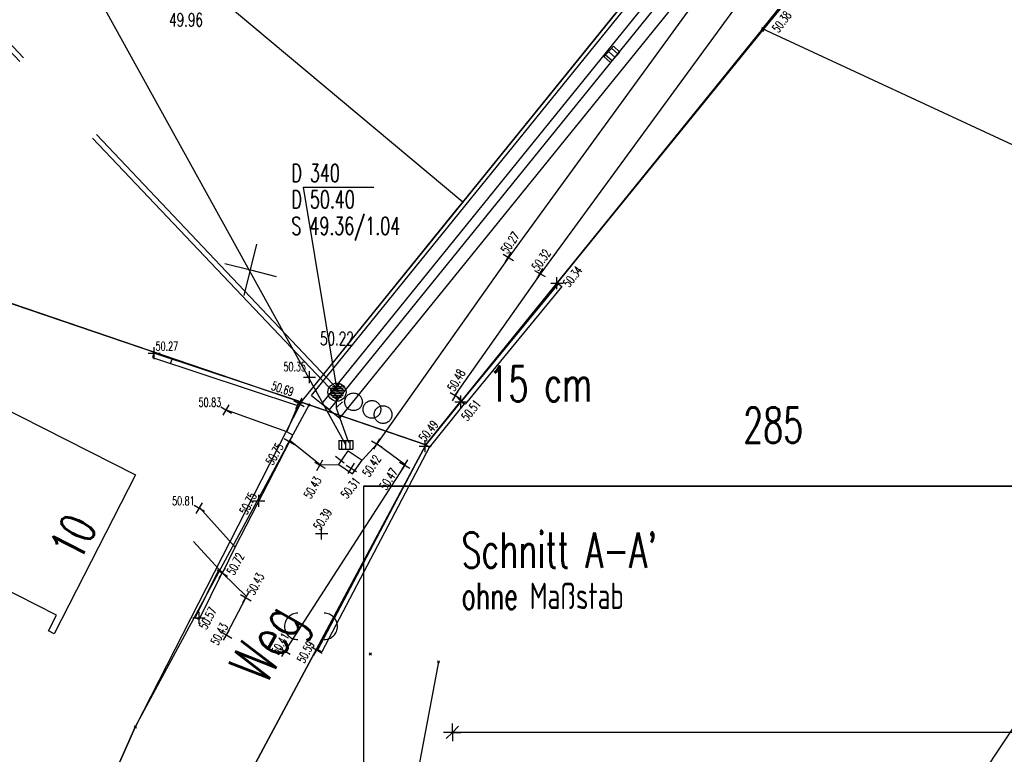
# Model space of a CAD drawing. Extents: x 3409653 to 3410193, y 5788342 to 5789000.
# Tile 22 of 79: x 3409947 to 3410003, y 5788669 to 5788711. Entities that reach past the tile are written whole.
import ezdxf

# ---------------------------------------------------------------- set-up
doc = ezdxf.new("R2010")
doc.units = 0
doc.header["$MEASUREMENT"] = 0
for name, pattern in [('LINIENART0', [0]), ('LINIENART1', [50, 40, -10]), ('LINIENART2', [26, 20, -6]), ('LINIENART4', [120, 70, -10, 10, -10, 10, -10]), ('LINIENART6', [65, 40, -10, 5, -10])]:
    doc.linetypes.add(name, pattern=pattern)
for name, color, linetype in [('aufhoehung', 7, 'Continuous'), ('bauabschnitte2', 7, 'Continuous'), ('detail_AA-BB', 7, 'Continuous'), ('einlauf', 7, 'Continuous'), ('hoehen_lp', 7, 'Continuous'), ('hoen_2', 7, 'Continuous'), ('KATASTER', 7, 'Continuous'), ('lp_drain', 7, 'Continuous'), ('NULLEBENE', 7, 'Continuous'), ('RwKanalBestand', 7, 'Continuous'), ('Straßenbau', 7, 'Continuous'), ('SwKanalPlanung', 7, 'Continuous'), ('TOP-HOEHENI', 7, 'Continuous'), ('TOP-LINIEN', 7, 'Continuous'), ('TOP-SYMB-STRASSE', 7, 'Continuous'), ('TOP-SYMBOLE', 7, 'Continuous')]:
    doc.layers.add(name, color=color, linetype=linetype)
doc.styles.add('SIMPLEX', font='simplex')

# ---------------------------------------------------------------- blocks, each defined once
blk = doc.blocks.new('GELAEN-109')
at = {"layer": 'NULLEBENE', "color": 1, "linetype": 'LINIENART0'}
for p, q in [((-0.188, 0.188), (0.188, -0.188)), ((-0.188, -0.188), (0.188, 0.188))]:
    blk.add_line(p, q, dxfattribs=at)
blk = doc.blocks.new('1710-302')
at = {"layer": 'NULLEBENE', "color": 7, "linetype": 'LINIENART6'}
for centre, start, end in [((-0.375, 0), 90, 270), ((0.375, 0), 270, 90)]:
    blk.add_arc(centre, 0.375, start, end, dxfattribs=at)
blk = doc.blocks.new('806-303')
at = {"layer": 'NULLEBENE', "color": 7, "linetype": 'LINIENART6'}
blk.add_circle((0, -0.006), 0.251, dxfattribs=at)
blk = doc.blocks.new('EINLAUAM-108')
at = {"layer": 'NULLEBENE', "color": 1, "linetype": 'LINIENART0'}
for p, q in [((-0.40007, 0.00025), (-0.40007, -0.49975)), ((-0.4, 0), (0.4, 0)), ((-0.25007, 0.00025), (-0.25007, -0.49975)), ((-0.00007, -0.49975), (-0.00007, 0.00025)), ((0.24993, -0.49975), (0.24993, 0.00025)), ((0.39993, 0.00025), (0.39993, -0.49975)), ((-0.40007, -0.49975), (0.39993, -0.49975))]:
    blk.add_line(p, q, dxfattribs=at)
blk = doc.blocks.new('ROTKREUZ-38')
at = {"layer": 'NULLEBENE', "color": 147, "linetype": 'LINIENART0'}
for p, q in [((0, 0), (-0.70736, 0.70686)), ((0.70726, 0.70726), (-0.70695, -0.70695)), ((0.70773, -0.70723), (0, 0))]:
    blk.add_line(p, q, dxfattribs=at)
blk = doc.blocks.new('MASSTRENN-45')
at = {"layer": 'NULLEBENE', "color": 1, "linetype": 'LINIENART0'}
for q in [(-0.1, 0), (-0.07071, -0.07071), (0, 0.1), (0.07071, 0.07071), (0, -0.1), (0.1, 0)]:
    blk.add_line((0, 0), q, dxfattribs=at)
blk = doc.blocks.new('EINLAUM-107')
at = {"layer": 'NULLEBENE', "color": 1, "linetype": 'LINIENART0'}
for p, q in [((-0.40022, 0.24996), (-0.40022, -0.25004)), ((-0.40022, 0.24996), (0.39978, 0.24996)), ((-0.25, 0.25), (-0.25, -0.25)), ((0, -0.25), (0, 0.25)), ((0.25, -0.25), (0.25, 0.25)), ((0.39978, 0.24996), (0.39978, -0.25004)), ((-0.40022, -0.25004), (0.39978, -0.25004))]:
    blk.add_line(p, q, dxfattribs=at)
blk = doc.blocks.new('SCHACHT_EINL-19')
at = {"layer": 'NULLEBENE', "color": 128, "linetype": 'LINIENART0'}
for p, q in [((0.39491, 0), (-0.39491, 0)), ((0.38206, 0.1), (-0.38376, 0.1)), ((0.34065, 0.2), (-0.34235, 0.2)), ((0.25726, 0.3), (-0.25896, 0.3)), ((0.04711, 0.4), (-0.05857, 0.4)), ((0.38206, -0.1), (-0.38376, -0.1)), ((0.34065, -0.2), (-0.34235, -0.2)), ((0.25726, -0.3), (-0.25896, -0.3)), ((0.05159, -0.4), (-0.0529, -0.4))]:
    blk.add_line(p, q, dxfattribs=at)
blk.add_circle((-0.00085, 0), 0.51253, dxfattribs=at)

msp = doc.modelspace()

# ---------------------------------------------------------------- linework, layer by layer
at = {"layer": 'bauabschnitte2', "color": 172, "linetype": 'LINIENART1'}
for p, q in [((3409963.417, 5788689.2), (3410015.089, 5788753.047)), ((3409865.507, 5788722.591), (3409963.42, 5788689.2))]:
    msp.add_line(p, q, dxfattribs=at)
at = {"layer": 'detail_AA-BB', "color": 128, "linetype": 'LINIENART0'}
msp.add_line((3410047.00182, 5788670.46197, 0.001), (3409972.00182, 5788670.46197, 5), dxfattribs=at)
msp.add_line((3410047.00182, 5788670.46197, 0.001), (3409972.00182, 5788670.46197, 5), dxfattribs=at)
at = {"layer": 'KATASTER', "color": 92, "linetype": 'LINIENART0'}
for p, q in [((3410000, 5788723.12), (3409981.22, 5788700)), ((3409972.59, 5788700.56), (3409946.55, 5788722.36)), ((3409972.59, 5788700.56), (3409985.72, 5788716.79)), ((3409972.14, 5788700), (3409972.59, 5788700.56)), ((3409931.76, 5788700), (3409963.42, 5788689.2)), ((3409963.42, 5788689.2), (3409972.14, 5788700)), ((3409981.22, 5788700), (3409970.49, 5788686.78)), ((3409963.42, 5788689.2), (3409954.01, 5788670.77)), ((3409970.49, 5788686.78), (3409963.42, 5788689.2)), ((3409960.42, 5788667.95), (3409970.49, 5788686.78)), ((3409954.01, 5788670.77), (3409950.66, 5788663.19))]:
    msp.add_line(p, q, dxfattribs=at)
at = {"layer": 'lp_drain', "color": 153, "linetype": 'LINIENART0'}
for p, q in [((3409964.01439, 5788689.58844), (3410015.26001, 5788752.9086)), ((3409964.01439, 5788689.58844), (3410015.26001, 5788752.9086)), ((3409964.59738, 5788689.11662), (3410015.84301, 5788752.43678)), ((3409965.03269, 5788688.76432), (3410016.27831, 5788752.08448)), ((3409965.61568, 5788688.2925), (3410016.8613, 5788751.61266)), ((3409965.61568, 5788688.2925), (3410016.8613, 5788751.61266)), ((3409964.01439, 5788689.58844), (3409965.61568, 5788688.2925)), ((3409964.01439, 5788689.58844), (3409965.61568, 5788688.2925)), ((3409965.03269, 5788688.76432), (3409964.59738, 5788689.11662))]:
    msp.add_line(p, q, dxfattribs=at)
at = {"layer": 'RwKanalBestand', "color": 144, "linetype": 'LINIENART1'}
msp.add_line((3409965.96033, 5788686.77874), (3409928.394, 5788754.78799), dxfattribs=at)
at = {"layer": 'Straßenbau', "color": 176, "linetype": 'LINIENART0'}
for p, q in [((3410054.953, 5788684.439), (3409966.953, 5788684.439)), ((3410054.953, 5788684.439), (3409966.953, 5788684.439)), ((3409966.95349, 5788684.43882), (3409966.95349, 5788640.48663)), ((3409966.95349, 5788684.43882), (3409966.95349, 5788640.48663)), ((3409966.95349, 5788684.43882), (3409966.95349, 5788640.48663)), ((3409966.95349, 5788684.43882), (3409966.95349, 5788640.48663)), ((3409966.95373, 5788684.4388), (3410054.95373, 5788684.4388)), ((3409966.95373, 5788684.4388), (3410054.95373, 5788684.4388))]:
    msp.add_line(p, q, dxfattribs=at)
at = {"layer": 'SwKanalPlanung', "color": 101, "linetype": 'LINIENART2'}
for p, q in [((3409965.56682, 5788689.87305, 50.4), (3409920.174, 5788737.74955, 49.95)), ((3409965.34912, 5788689.66664, 50.4), (3409919.95629, 5788737.54314, 49.95))]:
    msp.add_line(p, q, dxfattribs=at)
at = {"layer": 'SwKanalPlanung', "color": 101, "linetype": 'LINIENART0'}
for p, q in [((3409963.53953, 5788701.4051), (3409965.45797, 5788689.76984)), ((3409963.53953, 5788701.4051), (3409967.55233, 5788701.4051)), ((3409965.42076, 5788689.59108), (3409965.40194, 5788688.88422)), ((3409965.42076, 5788689.59108), (3409965.40194, 5788688.88422)), ((3409965.76478, 5788689.22824), (3409965.40194, 5788688.88422)), ((3409965.76478, 5788689.22824), (3409965.40194, 5788688.88422)), ((3409965.40194, 5788688.88422), (3409966.10443, 5788686.90912)), ((3409965.40194, 5788688.88422), (3409966.10443, 5788686.90912))]:
    msp.add_line(p, q, dxfattribs=at)
at = {"layer": 'TOP-HOEHENI', "color": 95, "linetype": 'LINIENART0'}
for p, q in [((3409963.417, 5788689.2), (3410015.089, 5788753.047)), ((3409989.599, 5788710.395), (3410020.537, 5788748.629)), ((3409989.599, 5788710.395), (3409970.495, 5788686.786)), ((3410016.652, 5788697.802), (3409989.599, 5788710.395)), ((3409937.401, 5788698.072), (3409963.417, 5788689.2)), ((3409973.432, 5788624.907), (3410020.565, 5788695.98)), ((3409945.208, 5788689.555), (3409954.02, 5788685.073)), ((3409963.42, 5788689.2), (3409954.014, 5788670.769)), ((3409963.42, 5788689.2), (3409954.014, 5788670.769)), ((3409963.417, 5788689.2), (3409963.878, 5788689.043)), ((3409954.014, 5788670.769), (3409963.878, 5788689.043)), ((3409963.878, 5788689.043), (3409970.495, 5788686.786)), ((3409970.495, 5788686.786), (3409960.423, 5788667.947)), ((3409954.02, 5788685.073), (3409949.417, 5788676.058)), ((3409949.541, 5788677.117), (3409945.316, 5788679.267)), ((3409949.088, 5788676.226), (3409949.541, 5788677.117)), ((3409949.417, 5788676.058), (3409949.088, 5788676.226)), ((3409971.21473, 5788674.4678), (3409966.27373, 5788648.2208)), ((3409971.21473, 5788674.4678), (3409966.27373, 5788648.2208)), ((3409950.663, 5788663.19), (3409954.014, 5788670.769))]:
    msp.add_line(p, q, dxfattribs=at)
at = {"layer": 'TOP-LINIEN', "color": 95, "linetype": 'LINIENART4'}
for p, q in [((3409989.652, 5788710.342), (3410008.039, 5788733.035)), ((3409975.231, 5788697.433), (3409986.653, 5788713.16)), ((3409977.031, 5788696.53), (3409988.182, 5788711.745)), ((3409967.745, 5788686.844), (3409975.231, 5788697.433)), ((3409972.161, 5788689.608), (3409977.031, 5788696.53)), ((3409972.486, 5788689.26), (3409972.161, 5788689.608)), ((3409962.621, 5788687.523), (3409959.196, 5788688.754)), ((3409962.945, 5788687.33), (3409962.621, 5788687.523)), ((3409959.683, 5788680.972), (3409962.802, 5788687.026)), ((3409962.802, 5788687.026), (3409962.945, 5788687.33)), ((3409962.802, 5788687.026), (3409964.527, 5788685.651)), ((3409966.888, 5788685.903), (3409967.745, 5788686.844)), ((3409967.745, 5788686.844), (3409969.316, 5788685.661)), ((3409965.556, 5788685.674), (3409966.091, 5788686.447)), ((3409966.091, 5788686.447), (3409966.888, 5788685.903)), ((3409966.335, 5788685.134), (3409966.888, 5788685.903)), ((3409969.316, 5788685.661), (3409962.501, 5788675.077)), ((3409964.527, 5788685.651), (3409965.556, 5788685.674)), ((3409965.556, 5788685.674), (3409966.335, 5788685.134)), ((3409959.683, 5788680.972), (3409957.653, 5788683.217)), ((3409958.965, 5788679.506), (3409957.326, 5788681.3)), ((3409958.965, 5788679.506), (3409959.683, 5788680.972)), ((3409960.315, 5788678.172), (3409958.965, 5788679.506)), ((3409959.216, 5788676.043), (3409960.315, 5788678.172))]:
    msp.add_line(p, q, dxfattribs=at)
at = {"layer": 'TOP-LINIEN', "color": 95, "linetype": 'LINIENART0'}
for p, q in [((3409972.54, 5788689.255), (3409978.016, 5788695.924)), ((3409978.016, 5788695.924), (3409978.209, 5788695.766)), ((3409978.209, 5788695.766), (3409972.733, 5788689.097)), ((3409955.072, 5788691.978), (3409954.994, 5788691.741)), ((3409963.301, 5788689.255), (3409955.072, 5788691.978)), ((3409954.994, 5788691.741), (3409963.223, 5788689.018)), ((3409956.021, 5788691.401), (3409956.099, 5788691.638)), ((3409962.621, 5788687.523), (3409963.343, 5788689.256)), ((3409963.223, 5788689.018), (3409963.301, 5788689.255)), ((3409970.491, 5788686.777), (3409972.486, 5788689.26)), ((3409972.681, 5788689.103), (3409970.685, 5788686.621)), ((3409972.486, 5788689.26), (3409972.681, 5788689.103)), ((3409972.733, 5788689.097), (3409972.54, 5788689.255)), ((3409964.372, 5788675.153), (3409970.491, 5788686.777)), ((3409970.712, 5788686.661), (3409964.593, 5788675.036)), ((3409970.491, 5788686.777), (3409970.712, 5788686.661)), ((3409970.685, 5788686.621), (3409970.491, 5788686.777)), ((3409965.381, 5788686.142), (3409965.857, 5788685.752)), ((3409958.739, 5788679.669), (3409957.415, 5788676.979)), ((3409958.963, 5788679.559), (3409958.739, 5788679.669)), ((3409957.64, 5788676.869), (3409958.963, 5788679.559)), ((3409957.415, 5788676.979), (3409957.64, 5788676.869)), ((3409964.593, 5788675.036), (3409964.372, 5788675.153))]:
    msp.add_line(p, q, dxfattribs=at)

# ---------------------------------------------------------------- block references
at = {"layer": 'detail_AA-BB', "xscale": 5, "yscale": 5}
msp.add_blockref('MASSTRENN-45', (3409972.00182, 5788670.46197, 0.001), dxfattribs=at)
msp.add_blockref('MASSTRENN-45', (3409972.00182, 5788670.46197, 0.001), dxfattribs=at)
at = {"layer": 'einlauf', "rotation": 47.62658}
for p in [(3409980.86646, 5788709.10355), (3409965.34083, 5788689.97082)]:
    msp.add_blockref('EINLAUAM-108', p, dxfattribs=at)
at = {"layer": 'RwKanalBestand'}
msp.add_blockref('EINLAUM-107', (3409965.96033, 5788686.77874), dxfattribs=at)
msp.add_blockref('EINLAUM-107', (3409965.96033, 5788686.77874), dxfattribs=at)
at = {"layer": 'Straßenbau', "xscale": 1.5, "yscale": 1.5, "rotation": 210.96376}
msp.add_blockref('ROTKREUZ-38', (3409960.54806, 5788696.70548), dxfattribs=at)
msp.add_blockref('ROTKREUZ-38', (3409960.54806, 5788696.70548), dxfattribs=at)
at = {"layer": 'SwKanalPlanung'}
msp.add_blockref('SCHACHT_EINL-19', (3409965.45797, 5788689.76984), dxfattribs=at)
msp.add_blockref('SCHACHT_EINL-19', (3409965.45797, 5788689.76984), dxfattribs=at)
at = {"layer": 'TOP-HOEHENI', "xscale": 0.333, "yscale": 0.333}
for p in [(3409989.599, 5788710.395), (3409963.417, 5788689.2), (3409963.878, 5788689.043), (3409970.495, 5788686.786), (3409967.34573, 5788674.9138), (3409967.34573, 5788674.9138), (3409971.21473, 5788674.4678), (3409971.21473, 5788674.4678), (3409954.014, 5788670.769)]:
    msp.add_blockref('GELAEN-109', p, dxfattribs=at)
at = {"layer": 'TOP-HOEHENI'}
for p, xscale, yscale, rotation in [((3409989.652, 5788710.342, 50.384), 0.4320000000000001, 0.4320000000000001, 45), ((3409975.174, 5788697.42), 1.298999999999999, 1.298999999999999, 15), ((3409976.963, 5788696.505), 1.298999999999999, 1.298999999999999, 15), ((3409977.938, 5788695.956), 1.298999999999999, 1.298999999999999, 45), ((3409955.089, 5788691.985, 50.274), 1.298999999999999, 1.298999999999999, 45), ((3409963.897, 5788690.625, 50.354), 1.298999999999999, 1.298999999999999, 45), ((3409972.185, 5788689.573), 1.298999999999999, 1.298999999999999, 15), ((3409963.301, 5788689.126), 1.298999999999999, 1.298999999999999, 15), ((3409972.49, 5788689.228), 1.298999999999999, 1.298999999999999, 45), ((3409959.174, 5788688.76), 1.298999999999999, 1.298999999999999, 15), ((3409962.752, 5788686.971), 1.298999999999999, 1.298999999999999, 15), ((3409967.713, 5788686.829), 1.298999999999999, 1.298999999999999, 15), ((3409970.457, 5788686.707), 1.298999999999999, 1.298999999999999, 45), ((3409964.48, 5788685.629), 1.298999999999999, 1.298999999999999, 15), ((3409966.269, 5788685.446), 1.298999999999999, 1.298999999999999, 15), ((3409969.298, 5788685.629), 1.298999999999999, 1.298999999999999, 15), ((3409957.65, 5788683.19), 1.298999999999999, 1.298999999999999, 15), ((3409961.019, 5788683.6, 50.754), 1.298999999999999, 1.298999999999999, 45), ((3409964.586, 5788681.757, 50.393), 1.298999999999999, 1.298999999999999, 45), ((3409958.951, 5788679.51), 1.298999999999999, 1.298999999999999, 15), ((3409960.292, 5788678.108), 1.298999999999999, 1.298999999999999, 15), ((3409957.634, 5788676.969, 50.576), 1.298999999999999, 1.298999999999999, 45), ((3409959.195, 5788675.993), 1.298999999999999, 1.298999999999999, 15), ((3409962.508, 5788675.079), 1.298999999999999, 1.298999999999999, 15), ((3409964.318, 5788675.14), 1.298999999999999, 1.298999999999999, 15)]:
    msp.add_blockref('GELAEN-109', p, dxfattribs=dict(at, xscale=xscale, yscale=yscale, rotation=rotation))
at = {"layer": 'TOP-SYMB-STRASSE', "xscale": 2.000999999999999, "yscale": 2.000999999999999}
msp.add_blockref('1710-302', (3409963.983, 5788676.48, 50.529), dxfattribs=at)
at = {"layer": 'TOP-SYMBOLE', "xscale": 2.000999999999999, "yscale": 2.000999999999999}
for p in [(3409966.394, 5788689.235, 50.509), (3409967.438, 5788688.803, 50.588), (3409968.073, 5788688.51, 50.623)]:
    msp.add_blockref('806-303', p, dxfattribs=at)

# ---------------------------------------------------------------- texts
at = {"layer": 'aufhoehung', "color": 144, "linetype": 'LINIENART0', "style": 'SIMPLEX', "width": 0.66046}
msp.add_text('15 cm', height=2, dxfattribs=at).set_placement((3409974.049, 5788689.242))
at = {"layer": 'detail_AA-BB', "color": 128, "linetype": 'LINIENART0', "style": 'SIMPLEX', "width": 0.66046}
for s, height, p in [("Schnitt A-A'", 2, (3409972.527, 5788679.809)), ("Schnitt A-A'", 2, (3409972.527, 5788679.809)), ('ohne Maßstab', 1.5, (3409972.527, 5788677.459)), ('ohne Maßstab', 1.5, (3409972.527, 5788677.459))]:
    msp.add_text(s, height=height, dxfattribs=at).set_placement(p)
at = {"layer": 'hoehen_lp', "color": 1, "linetype": 'LINIENART0', "style": 'SIMPLEX', "width": 0.66046}
for s, rotation, p in [('50.38', 53, (3409990.501, 5788710.127)), ('50.27', 56, (3409975.133, 5788697.583)), ('50.32', 55, (3409976.881, 5788696.607)), ('50.34', 52, (3409978.63, 5788695.672)), ('50.48', 60, (3409972.124, 5788689.776)), ('50.69', 342, (3409961.695, 5788689.919)), ('50.51', 51, (3409972.856, 5788688.089)), ('50.49', 52, (3409970.457, 5788686.91)), ('50.75', 60, (3409961.817, 5788685.589)), ('50.42', 57, (3409967.286, 5788684.918)), ('50.47', 58, (3409968.262, 5788684.166)), ('50.43', 60, (3409963.972, 5788683.678)), ('50.31', 52, (3409966.025, 5788683.678)), ('50.75', 63, (3409960.345, 5788682.777)), ('50.39', 57, (3409964.505, 5788681.89)), ('50.72', 62, (3409959.622, 5788679.348)), ('50.43', 62, (3409960.76, 5788678.209)), ('50.57', 62, (3409958.056, 5788676.258)), ('50.43', 62, (3409958.707, 5788675.363)), ('50.41', 60, (3409962.142, 5788674.814)), ('50.59', 62, (3409963.606, 5788674.347))]:
    msp.add_text(s, height=0.5, rotation=rotation, dxfattribs=at).set_placement(p)
for s, p in [('50.27', (3409955.169, 5788692.135)), ('50.35', (3409962.422, 5788690.964)), ('50.83', (3409957.609, 5788688.943)), ('50.81', (3409956.105, 5788683.352))]:
    msp.add_text(s, height=0.5, dxfattribs=at).set_placement(p)
at = {"layer": 'hoen_2', "color": 144, "linetype": 'LINIENART0', "style": 'SIMPLEX', "width": 0.66046}
for s, p in [('49.96', (3409955.93867, 5788710.52442)), ('50.22', (3409964.496, 5788692.436))]:
    msp.add_text(s, height=0.75, dxfattribs=at).set_placement(p)
at = {"layer": 'SwKanalPlanung', "color": 101, "linetype": 'LINIENART0', "style": 'SIMPLEX', "width": 0.66046}
for s, p in [('D 340', (3409962.87253, 5788701.7051)), ('D 50.40', (3409962.87253, 5788700.2051)), ('S 49.36/1.04', (3409962.87253, 5788698.7051))]:
    msp.add_text(s, height=1, dxfattribs=at).set_placement(p)
at = {"layer": 'TOP-HOEHENI', "color": 95, "linetype": 'LINIENART0', "style": 'SIMPLEX', "width": 0.66046}
msp.add_text('285', height=2, dxfattribs=at).set_placement((3409988.508, 5788686.901))
for s, height, rotation, p in [('10', 2, 62.9, (3409950.866, 5788680.095)), ('Weg', 2.5, 60.5, (3409961.432, 5788673.082))]:
    msp.add_text(s, height=height, rotation=rotation, dxfattribs=at).set_placement(p)

doc.saveas('drawing.dxf')
